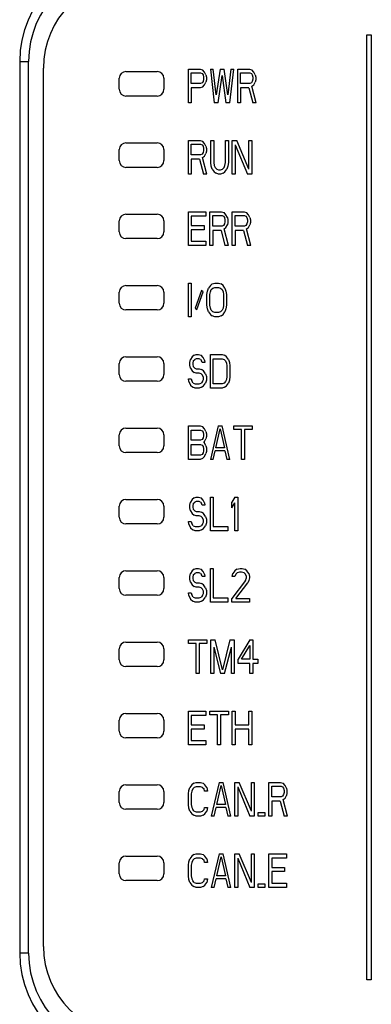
# Model space of a CAD drawing. Header units: millimetres. Extents: x 26 to 216, y 120 to 222.
# Tile 3 of 12: x 58 to 74, y 154 to 199. Entities that reach past the tile are written whole.
import ezdxf

# ---------------------------------------------------------------- set-up
doc = ezdxf.new("R2010")
doc.units = ezdxf.units.MM
doc.header["$LTSCALE"] = 22.141567
doc.layers.get('0').update_dxf_attribs({"linetype": 'CONTINUOUS'})

msp = doc.modelspace()

# ---------------------------------------------------------------- linework, layer by layer
at = {"color": 7, "linetype": 'Continuous'}
for p, q in [((73.402, 155.467), (73.402, 197.867)), ((73.402, 197.867), (73.602, 197.867)), ((73.602, 197.867), (73.602, 155.467)), ((57.839, 196.667), (57.839, 156.667)), ((57.839, 196.667), (58.239, 196.667)), ((58.239, 156.667), (58.239, 196.667)), ((58.902, 156.967), (58.902, 196.367)), ((62.602, 196.217), (64.002, 196.217)), ((65.402, 194.817), (65.402, 196.317)), ((65.402, 196.317), (65.927, 196.317)), ((65.533, 195.679), (65.533, 196.158)), ((65.533, 196.158), (65.949, 196.158)), ((65.927, 196.317), (66.036, 196.285)), ((65.949, 196.158), (66.014, 196.126)), ((66.014, 196.126), (66.058, 196.062)), ((66.124, 196.19), (66.036, 196.285)), ((66.189, 196.062), (66.124, 196.19)), ((66.386, 196.317), (66.561, 194.817)), ((66.386, 196.317), (66.517, 196.317)), ((66.649, 195.168), (66.517, 196.317)), ((66.824, 196.317), (66.649, 195.168)), ((66.824, 196.317), (66.999, 196.317)), ((67.174, 195.168), (66.999, 196.317)), ((67.305, 196.317), (67.174, 195.168)), ((67.261, 194.817), (67.436, 196.317)), ((67.305, 196.317), (67.436, 196.317)), ((67.611, 194.817), (67.611, 196.317)), ((67.611, 196.317), (68.136, 196.317)), ((67.742, 195.679), (67.742, 196.158)), ((67.742, 196.158), (68.158, 196.158)), ((68.136, 196.317), (68.245, 196.285)), ((68.158, 196.158), (68.224, 196.126)), ((68.224, 196.126), (68.267, 196.062)), ((68.333, 196.19), (68.245, 196.285)), ((68.399, 196.062), (68.333, 196.19)), ((62.302, 195.417), (62.302, 195.917)), ((64.302, 195.917), (64.302, 195.417)), ((65.949, 195.679), (65.533, 195.679)), ((66.014, 195.711), (65.949, 195.679)), ((66.058, 195.775), (66.014, 195.711)), ((66.058, 196.062), (66.08, 195.966)), ((66.08, 195.871), (66.058, 195.775)), ((66.08, 195.966), (66.08, 195.871)), ((66.124, 195.615), (66.189, 195.743)), ((66.189, 196.062), (66.211, 195.966)), ((66.211, 195.839), (66.189, 195.743)), ((66.211, 195.966), (66.211, 195.839)), ((66.736, 194.817), (66.911, 196.03)), ((66.911, 196.03), (67.086, 194.817)), ((68.158, 195.679), (67.742, 195.679)), ((68.224, 195.711), (68.158, 195.679)), ((68.267, 195.775), (68.224, 195.711)), ((68.267, 196.062), (68.289, 195.966)), ((68.289, 195.871), (68.267, 195.775)), ((68.289, 195.966), (68.289, 195.871)), ((68.333, 195.615), (68.399, 195.743)), ((68.399, 196.062), (68.42, 195.966)), ((68.42, 195.839), (68.399, 195.743)), ((68.42, 195.966), (68.42, 195.839)), ((65.533, 195.488), (65.533, 194.817)), ((65.927, 195.488), (65.533, 195.488)), ((66.036, 195.52), (65.927, 195.488)), ((66.036, 195.52), (66.124, 195.615)), ((67.742, 195.488), (67.742, 194.817)), ((68.114, 195.488), (67.742, 195.488)), ((68.114, 195.488), (68.289, 194.817)), ((68.245, 195.551), (68.333, 195.615)), ((68.442, 194.817), (68.245, 195.551)), ((64.002, 195.117), (62.602, 195.117)), ((65.533, 194.817), (65.402, 194.817)), ((66.736, 194.817), (66.561, 194.817)), ((67.261, 194.817), (67.086, 194.817)), ((67.742, 194.817), (67.611, 194.817)), ((68.442, 194.817), (68.289, 194.817)), ((65.402, 191.617), (65.402, 193.117)), ((65.402, 193.117), (65.927, 193.117)), ((65.927, 193.117), (66.036, 193.085)), ((66.124, 192.99), (66.036, 193.085)), ((66.408, 192.128), (66.408, 193.117)), ((66.408, 193.117), (66.539, 193.117)), ((66.539, 193.117), (66.539, 192.128)), ((67.064, 192.128), (67.064, 193.117)), ((67.064, 193.117), (67.195, 193.117)), ((67.195, 193.117), (67.195, 192.128)), ((67.37, 191.617), (67.37, 193.117)), ((67.37, 193.117), (67.567, 193.117)), ((68.114, 191.841), (67.567, 193.117)), ((68.114, 191.841), (68.114, 193.117)), ((68.114, 193.117), (68.245, 193.117)), ((68.245, 193.117), (68.245, 191.617)), ((62.302, 192.217), (62.302, 192.717)), ((62.602, 193.017), (64.002, 193.017)), ((64.302, 192.717), (64.302, 192.217)), ((65.533, 192.479), (65.533, 192.958)), ((65.533, 192.958), (65.949, 192.958)), ((65.949, 192.958), (66.014, 192.926)), ((66.014, 192.926), (66.058, 192.862)), ((66.058, 192.862), (66.08, 192.766)), ((66.08, 192.671), (66.058, 192.575)), ((66.08, 192.766), (66.08, 192.671)), ((66.189, 192.862), (66.124, 192.99)), ((66.189, 192.862), (66.211, 192.766)), ((66.211, 192.639), (66.189, 192.543)), ((66.211, 192.766), (66.211, 192.639)), ((67.502, 192.926), (67.502, 191.617)), ((67.502, 192.926), (68.049, 191.617)), ((65.949, 192.479), (65.533, 192.479)), ((65.533, 192.288), (65.533, 191.617)), ((65.905, 192.288), (65.533, 192.288)), ((65.905, 192.288), (66.08, 191.617)), ((66.014, 192.511), (65.949, 192.479)), ((66.058, 192.575), (66.014, 192.511)), ((66.036, 192.351), (66.124, 192.415)), ((66.233, 191.617), (66.036, 192.351)), ((66.124, 192.415), (66.189, 192.543)), ((64.002, 191.917), (62.602, 191.917)), ((66.43, 191.968), (66.408, 192.128)), ((66.474, 191.841), (66.43, 191.968)), ((66.474, 191.841), (66.561, 191.713)), ((66.539, 192.128), (66.561, 192)), ((66.561, 192), (66.605, 191.905)), ((66.561, 191.713), (66.649, 191.649)), ((66.67, 191.841), (66.605, 191.905)), ((66.67, 191.841), (66.758, 191.809)), ((66.758, 191.809), (66.845, 191.809)), ((66.845, 191.809), (66.933, 191.841)), ((66.999, 191.905), (66.933, 191.841)), ((66.955, 191.649), (67.042, 191.713)), ((66.999, 191.905), (67.042, 192)), ((67.042, 192), (67.064, 192.128)), ((67.042, 191.713), (67.13, 191.841)), ((67.174, 191.968), (67.13, 191.841)), ((67.195, 192.128), (67.174, 191.968)), ((65.533, 191.617), (65.402, 191.617)), ((66.233, 191.617), (66.08, 191.617)), ((66.758, 191.617), (66.649, 191.649)), ((66.845, 191.617), (66.758, 191.617)), ((66.955, 191.649), (66.845, 191.617)), ((67.502, 191.617), (67.37, 191.617)), ((68.245, 191.617), (68.049, 191.617)), ((62.302, 189.017), (62.302, 189.517)), ((62.602, 189.817), (64.002, 189.817)), ((64.302, 189.517), (64.302, 189.017)), ((65.402, 188.417), (65.402, 189.917)), ((65.402, 189.917), (66.189, 189.917)), ((65.533, 189.726), (65.533, 189.311)), ((66.189, 189.726), (65.533, 189.726)), ((66.189, 189.917), (66.189, 189.726)), ((66.364, 188.417), (66.364, 189.917)), ((66.364, 189.917), (66.889, 189.917)), ((66.495, 189.279), (66.495, 189.758)), ((66.495, 189.758), (66.911, 189.758)), ((66.889, 189.917), (66.999, 189.885)), ((66.911, 189.758), (66.977, 189.726)), ((66.977, 189.726), (67.02, 189.662)), ((67.086, 189.79), (66.999, 189.885)), ((67.02, 189.662), (67.042, 189.566)), ((67.042, 189.566), (67.042, 189.471)), ((67.152, 189.662), (67.086, 189.79)), ((67.152, 189.662), (67.174, 189.566)), ((67.174, 189.566), (67.174, 189.439)), ((67.37, 188.417), (67.37, 189.917)), ((67.37, 189.917), (67.895, 189.917)), ((67.502, 189.279), (67.502, 189.758)), ((67.502, 189.758), (67.917, 189.758)), ((67.895, 189.917), (68.005, 189.885)), ((67.917, 189.758), (67.983, 189.726)), ((67.983, 189.726), (68.027, 189.662)), ((68.092, 189.79), (68.005, 189.885)), ((68.027, 189.662), (68.049, 189.566)), ((68.049, 189.566), (68.049, 189.471)), ((68.158, 189.662), (68.092, 189.79)), ((68.158, 189.662), (68.18, 189.566)), ((68.18, 189.566), (68.18, 189.439)), ((65.533, 189.311), (66.102, 189.311)), ((65.533, 189.12), (65.533, 188.609)), ((66.102, 189.12), (65.533, 189.12)), ((66.102, 189.311), (66.102, 189.12)), ((66.911, 189.279), (66.495, 189.279)), ((66.495, 189.088), (66.495, 188.417)), ((66.867, 189.088), (66.495, 189.088)), ((66.867, 189.088), (67.042, 188.417)), ((66.977, 189.311), (66.911, 189.279)), ((67.02, 189.375), (66.977, 189.311)), ((66.999, 189.151), (67.086, 189.215)), ((67.195, 188.417), (66.999, 189.151)), ((67.042, 189.471), (67.02, 189.375)), ((67.086, 189.215), (67.152, 189.343)), ((67.174, 189.439), (67.152, 189.343)), ((67.917, 189.279), (67.502, 189.279)), ((67.502, 189.088), (67.502, 188.417)), ((67.874, 189.088), (67.502, 189.088)), ((67.874, 189.088), (68.049, 188.417)), ((67.983, 189.311), (67.917, 189.279)), ((68.027, 189.375), (67.983, 189.311)), ((68.005, 189.151), (68.092, 189.215)), ((68.202, 188.417), (68.005, 189.151)), ((68.049, 189.471), (68.027, 189.375)), ((68.092, 189.215), (68.158, 189.343)), ((68.18, 189.439), (68.158, 189.343)), ((64.002, 188.717), (62.602, 188.717)), ((66.189, 188.417), (65.402, 188.417)), ((65.533, 188.609), (66.189, 188.609)), ((66.189, 188.609), (66.189, 188.417)), ((66.495, 188.417), (66.364, 188.417)), ((67.195, 188.417), (67.042, 188.417)), ((67.502, 188.417), (67.37, 188.417)), ((68.202, 188.417), (68.049, 188.417)), ((62.602, 186.617), (64.002, 186.617)), ((65.402, 185.217), (65.402, 186.717)), ((65.402, 186.717), (65.533, 186.717)), ((65.533, 186.717), (65.533, 185.217)), ((66.255, 186.366), (66.299, 186.494)), ((66.386, 186.622), (66.299, 186.494)), ((66.474, 186.685), (66.386, 186.622)), ((66.386, 186.334), (66.43, 186.43)), ((66.43, 186.43), (66.495, 186.494)), ((66.474, 186.685), (66.583, 186.717)), ((66.495, 186.494), (66.583, 186.526)), ((66.583, 186.717), (66.758, 186.717)), ((66.583, 186.526), (66.758, 186.526)), ((66.758, 186.717), (66.867, 186.685)), ((66.758, 186.526), (66.845, 186.494)), ((66.845, 186.494), (66.911, 186.43)), ((66.955, 186.622), (66.867, 186.685)), ((66.911, 186.43), (66.955, 186.334)), ((67.042, 186.494), (66.955, 186.622)), ((67.042, 186.494), (67.086, 186.366)), ((62.302, 185.817), (62.302, 186.317)), ((64.302, 186.317), (64.302, 185.817)), ((65.992, 186.398), (65.708, 185.6)), ((65.774, 185.537), (66.058, 186.334)), ((66.058, 186.334), (65.992, 186.398)), ((66.233, 186.207), (66.255, 186.366)), ((66.233, 185.728), (66.233, 186.207)), ((66.364, 186.207), (66.386, 186.334)), ((66.364, 185.728), (66.364, 186.207)), ((66.955, 186.334), (66.977, 186.207)), ((66.977, 186.207), (66.977, 185.728)), ((67.086, 186.366), (67.108, 186.207)), ((67.108, 186.207), (67.108, 185.728)), ((65.708, 185.6), (65.774, 185.537)), ((66.255, 185.568), (66.233, 185.728)), ((66.299, 185.441), (66.255, 185.568)), ((66.386, 185.6), (66.364, 185.728)), ((66.43, 185.505), (66.386, 185.6)), ((66.955, 185.6), (66.911, 185.505)), ((66.977, 185.728), (66.955, 185.6)), ((67.086, 185.568), (67.042, 185.441)), ((67.108, 185.728), (67.086, 185.568)), ((64.002, 185.517), (62.602, 185.517)), ((65.533, 185.217), (65.402, 185.217)), ((66.299, 185.441), (66.386, 185.313)), ((66.386, 185.313), (66.474, 185.249)), ((66.495, 185.441), (66.43, 185.505)), ((66.583, 185.217), (66.474, 185.249)), ((66.583, 185.409), (66.495, 185.441)), ((66.758, 185.409), (66.583, 185.409)), ((66.758, 185.217), (66.583, 185.217)), ((66.845, 185.441), (66.758, 185.409)), ((66.867, 185.249), (66.758, 185.217)), ((66.911, 185.505), (66.845, 185.441)), ((66.867, 185.249), (66.955, 185.313)), ((66.955, 185.313), (67.042, 185.441)), ((62.602, 183.417), (64.002, 183.417)), ((65.577, 183.422), (65.489, 183.294)), ((65.664, 183.485), (65.577, 183.422)), ((65.664, 183.485), (65.752, 183.517)), ((65.752, 183.326), (65.686, 183.294)), ((65.752, 183.517), (65.861, 183.517)), ((65.883, 183.326), (65.752, 183.326)), ((65.861, 183.517), (65.97, 183.485)), ((65.949, 183.294), (65.883, 183.326)), ((66.058, 183.39), (65.97, 183.485)), ((66.124, 183.262), (66.058, 183.39)), ((66.386, 182.017), (66.386, 183.517)), ((66.386, 183.517), (66.911, 183.517)), ((66.517, 182.209), (66.517, 183.326)), ((66.517, 183.326), (66.911, 183.326)), ((66.911, 183.517), (67.02, 183.485)), ((66.911, 183.326), (66.999, 183.294)), ((67.108, 183.422), (67.02, 183.485)), ((67.195, 183.294), (67.108, 183.422)), ((62.302, 182.617), (62.302, 183.117)), ((64.302, 183.117), (64.302, 182.617)), ((65.467, 183.166), (65.489, 183.294)), ((65.467, 183.039), (65.467, 183.166)), ((65.489, 182.911), (65.467, 183.039)), ((65.489, 182.911), (65.577, 182.783)), ((65.62, 183.23), (65.599, 183.134)), ((65.599, 183.134), (65.599, 183.071)), ((65.599, 183.071), (65.62, 182.975)), ((65.62, 183.23), (65.686, 183.294)), ((65.686, 182.911), (65.62, 182.975)), ((65.686, 182.911), (65.752, 182.879)), ((65.752, 182.879), (65.883, 182.879)), ((65.883, 182.879), (65.992, 182.847)), ((65.949, 183.294), (65.992, 183.23)), ((66.014, 183.166), (65.992, 183.23)), ((66.145, 183.166), (66.014, 183.166)), ((66.124, 183.262), (66.145, 183.166)), ((66.999, 183.294), (67.064, 183.23)), ((67.064, 183.23), (67.108, 183.134)), ((67.108, 183.134), (67.13, 183.007)), ((67.13, 183.007), (67.13, 182.528)), ((67.195, 183.294), (67.239, 183.166)), ((67.239, 183.166), (67.261, 183.007)), ((67.261, 183.007), (67.261, 182.528)), ((65.424, 182.305), (65.402, 182.432)), ((65.402, 182.432), (65.533, 182.432)), ((65.533, 182.432), (65.555, 182.337)), ((65.577, 182.783), (65.664, 182.72)), ((65.752, 182.688), (65.664, 182.72)), ((65.883, 182.688), (65.752, 182.688)), ((65.97, 182.656), (65.883, 182.688)), ((65.97, 182.656), (66.036, 182.592)), ((66.08, 182.783), (65.992, 182.847)), ((66.08, 182.496), (66.036, 182.592)), ((66.167, 182.656), (66.08, 182.783)), ((66.08, 182.4), (66.08, 182.496)), ((66.167, 182.656), (66.211, 182.528)), ((66.211, 182.528), (66.211, 182.368)), ((67.13, 182.528), (67.108, 182.4)), ((67.261, 182.528), (67.239, 182.368)), ((64.002, 182.317), (62.602, 182.317)), ((65.424, 182.305), (65.489, 182.145)), ((65.489, 182.145), (65.599, 182.049)), ((65.62, 182.241), (65.555, 182.337)), ((65.708, 182.017), (65.599, 182.049)), ((65.62, 182.241), (65.708, 182.209)), ((65.708, 182.209), (65.883, 182.209)), ((65.883, 182.017), (65.708, 182.017)), ((65.883, 182.209), (65.97, 182.241)), ((65.992, 182.049), (65.883, 182.017)), ((66.036, 182.305), (65.97, 182.241)), ((65.992, 182.049), (66.08, 182.113)), ((66.036, 182.305), (66.08, 182.4)), ((66.08, 182.113), (66.167, 182.241)), ((66.211, 182.368), (66.167, 182.241)), ((66.911, 182.017), (66.386, 182.017)), ((66.911, 182.209), (66.517, 182.209)), ((66.999, 182.241), (66.911, 182.209)), ((67.02, 182.049), (66.911, 182.017)), ((67.064, 182.305), (66.999, 182.241)), ((67.02, 182.049), (67.108, 182.113)), ((67.108, 182.4), (67.064, 182.305)), ((67.108, 182.113), (67.195, 182.241)), ((67.239, 182.368), (67.195, 182.241)), ((65.402, 178.817), (65.402, 180.317)), ((65.402, 180.317), (65.927, 180.317)), ((65.927, 180.317), (66.036, 180.285)), ((66.124, 180.19), (66.036, 180.285)), ((66.736, 180.317), (66.386, 178.817)), ((66.736, 180.317), (66.911, 180.317)), ((67.261, 178.817), (66.911, 180.317)), ((67.436, 180.158), (67.436, 180.317)), ((67.436, 180.317), (68.267, 180.317)), ((68.267, 180.317), (68.267, 180.158)), ((62.302, 179.417), (62.302, 179.917)), ((62.602, 180.217), (64.002, 180.217)), ((64.302, 179.917), (64.302, 179.417)), ((65.533, 179.679), (65.533, 180.126)), ((65.533, 180.126), (65.949, 180.126)), ((65.949, 180.126), (66.014, 180.094)), ((66.014, 180.094), (66.058, 180.03)), ((66.058, 180.03), (66.08, 179.934)), ((66.08, 179.871), (66.058, 179.775)), ((66.08, 179.934), (66.08, 179.871)), ((66.189, 180.062), (66.124, 180.19)), ((66.189, 180.062), (66.211, 179.966)), ((66.211, 179.839), (66.189, 179.743)), ((66.211, 179.966), (66.211, 179.839)), ((66.627, 179.328), (66.824, 180.19)), ((66.824, 180.19), (67.02, 179.328)), ((67.786, 180.158), (67.436, 180.158)), ((67.786, 178.817), (67.786, 180.158)), ((67.917, 180.158), (67.917, 178.817)), ((68.267, 180.158), (67.917, 180.158)), ((65.949, 179.679), (65.533, 179.679)), ((65.533, 179.009), (65.533, 179.488)), ((65.533, 179.488), (65.949, 179.488)), ((66.014, 179.711), (65.949, 179.679)), ((65.949, 179.488), (66.014, 179.456)), ((66.058, 179.775), (66.014, 179.711)), ((66.014, 179.456), (66.058, 179.392)), ((66.058, 179.392), (66.08, 179.296)), ((66.08, 179.583), (66.124, 179.615)), ((66.124, 179.551), (66.08, 179.583)), ((66.124, 179.615), (66.189, 179.743)), ((66.189, 179.424), (66.124, 179.551)), ((66.189, 179.424), (66.211, 179.328)), ((64.002, 179.117), (62.602, 179.117)), ((65.949, 179.009), (65.533, 179.009)), ((66.014, 179.041), (65.949, 179.009)), ((66.058, 179.105), (66.014, 179.041)), ((66.036, 178.849), (66.124, 178.945)), ((66.08, 179.2), (66.058, 179.105)), ((66.08, 179.296), (66.08, 179.2)), ((66.124, 178.945), (66.189, 179.073)), ((66.211, 179.168), (66.189, 179.073)), ((66.211, 179.328), (66.211, 179.168)), ((66.517, 178.817), (66.605, 179.2)), ((67.042, 179.2), (66.605, 179.2)), ((67.02, 179.328), (66.627, 179.328)), ((67.042, 179.2), (67.13, 178.817)), ((65.927, 178.817), (65.402, 178.817)), ((66.036, 178.849), (65.927, 178.817)), ((66.517, 178.817), (66.386, 178.817)), ((67.261, 178.817), (67.13, 178.817)), ((67.917, 178.817), (67.786, 178.817)), ((62.302, 176.217), (62.302, 176.717)), ((62.602, 177.017), (64.002, 177.017)), ((64.302, 176.717), (64.302, 176.217)), ((65.467, 176.766), (65.489, 176.894)), ((65.467, 176.639), (65.467, 176.766)), ((65.577, 177.022), (65.489, 176.894)), ((65.664, 177.085), (65.577, 177.022)), ((65.62, 176.83), (65.599, 176.734)), ((65.599, 176.734), (65.599, 176.671)), ((65.62, 176.83), (65.686, 176.894)), ((65.664, 177.085), (65.752, 177.117)), ((65.752, 176.926), (65.686, 176.894)), ((65.752, 177.117), (65.861, 177.117)), ((65.883, 176.926), (65.752, 176.926)), ((65.861, 177.117), (65.97, 177.085)), ((65.949, 176.894), (65.883, 176.926)), ((65.949, 176.894), (65.992, 176.83)), ((66.058, 176.99), (65.97, 177.085)), ((66.014, 176.766), (65.992, 176.83)), ((66.145, 176.766), (66.014, 176.766)), ((66.124, 176.862), (66.058, 176.99)), ((66.124, 176.862), (66.145, 176.766)), ((66.386, 175.617), (66.386, 177.117)), ((66.386, 177.117), (66.517, 177.117)), ((66.517, 177.117), (66.517, 175.809)), ((67.48, 177.117), (67.349, 176.894)), ((67.349, 176.639), (67.349, 176.894)), ((67.349, 176.639), (67.48, 176.862)), ((67.48, 177.117), (67.611, 177.117)), ((67.48, 175.617), (67.48, 176.862)), ((67.611, 177.117), (67.611, 175.617)), ((65.489, 176.511), (65.467, 176.639)), ((65.489, 176.511), (65.577, 176.383)), ((65.577, 176.383), (65.664, 176.32)), ((65.599, 176.671), (65.62, 176.575)), ((65.686, 176.511), (65.62, 176.575)), ((65.752, 176.288), (65.664, 176.32)), ((65.686, 176.511), (65.752, 176.479)), ((65.752, 176.479), (65.883, 176.479)), ((65.883, 176.288), (65.752, 176.288)), ((65.883, 176.479), (65.992, 176.447)), ((65.97, 176.256), (65.883, 176.288)), ((65.97, 176.256), (66.036, 176.192)), ((66.08, 176.383), (65.992, 176.447)), ((66.167, 176.256), (66.08, 176.383)), ((66.167, 176.256), (66.211, 176.128)), ((64.002, 175.917), (62.602, 175.917)), ((65.424, 175.905), (65.402, 176.032)), ((65.402, 176.032), (65.533, 176.032)), ((65.424, 175.905), (65.489, 175.745)), ((65.533, 176.032), (65.555, 175.937)), ((65.62, 175.841), (65.555, 175.937)), ((65.62, 175.841), (65.708, 175.809)), ((65.708, 175.809), (65.883, 175.809)), ((65.883, 175.809), (65.97, 175.841)), ((66.036, 175.905), (65.97, 175.841)), ((66.08, 176.096), (66.036, 176.192)), ((66.036, 175.905), (66.08, 176)), ((66.08, 176), (66.08, 176.096)), ((66.08, 175.713), (66.167, 175.841)), ((66.211, 175.968), (66.167, 175.841)), ((66.211, 176.128), (66.211, 175.968)), ((66.517, 175.809), (67.174, 175.809)), ((67.174, 175.809), (67.174, 175.617)), ((65.489, 175.745), (65.599, 175.649)), ((65.708, 175.617), (65.599, 175.649)), ((65.883, 175.617), (65.708, 175.617)), ((65.992, 175.649), (65.883, 175.617)), ((65.992, 175.649), (66.08, 175.713)), ((67.174, 175.617), (66.386, 175.617)), ((67.611, 175.617), (67.48, 175.617)), ((62.602, 173.817), (64.002, 173.817)), ((65.467, 173.566), (65.489, 173.694)), ((65.577, 173.822), (65.489, 173.694)), ((65.664, 173.885), (65.577, 173.822)), ((65.62, 173.63), (65.599, 173.534)), ((65.62, 173.63), (65.686, 173.694)), ((65.664, 173.885), (65.752, 173.917)), ((65.752, 173.726), (65.686, 173.694)), ((65.752, 173.917), (65.861, 173.917)), ((65.883, 173.726), (65.752, 173.726)), ((65.861, 173.917), (65.97, 173.885)), ((65.949, 173.694), (65.883, 173.726)), ((65.949, 173.694), (65.992, 173.63)), ((66.058, 173.79), (65.97, 173.885)), ((66.014, 173.566), (65.992, 173.63)), ((66.124, 173.662), (66.058, 173.79)), ((66.124, 173.662), (66.145, 173.566)), ((66.386, 172.417), (66.386, 173.917)), ((66.386, 173.917), (66.517, 173.917)), ((66.517, 173.917), (66.517, 172.609)), ((67.37, 173.566), (67.392, 173.694)), ((67.48, 173.822), (67.392, 173.694)), ((67.567, 173.885), (67.48, 173.822)), ((67.524, 173.662), (67.48, 173.566)), ((67.524, 173.662), (67.589, 173.726)), ((67.567, 173.885), (67.72, 173.917)), ((67.699, 173.758), (67.589, 173.726)), ((67.786, 173.758), (67.699, 173.758)), ((67.72, 173.917), (67.808, 173.917)), ((67.895, 173.726), (67.786, 173.758)), ((67.808, 173.917), (67.939, 173.885)), ((67.895, 173.726), (67.961, 173.662)), ((68.027, 173.822), (67.939, 173.885)), ((68.005, 173.566), (67.961, 173.662)), ((68.114, 173.694), (68.027, 173.822)), ((68.114, 173.694), (68.136, 173.566)), ((62.302, 173.017), (62.302, 173.517)), ((64.302, 173.517), (64.302, 173.017)), ((65.467, 173.439), (65.467, 173.566)), ((65.489, 173.311), (65.467, 173.439)), ((65.489, 173.311), (65.577, 173.183)), ((65.577, 173.183), (65.664, 173.12)), ((65.599, 173.534), (65.599, 173.471)), ((65.599, 173.471), (65.62, 173.375)), ((65.686, 173.311), (65.62, 173.375)), ((65.686, 173.311), (65.752, 173.279)), ((65.752, 173.279), (65.883, 173.279)), ((65.883, 173.279), (65.992, 173.247)), ((66.08, 173.183), (65.992, 173.247)), ((66.145, 173.566), (66.014, 173.566)), ((66.167, 173.056), (66.08, 173.183)), ((67.961, 173.375), (67.349, 172.577)), ((67.48, 173.566), (67.37, 173.566)), ((67.524, 172.577), (68.07, 173.279)), ((67.961, 173.375), (68.005, 173.503)), ((68.005, 173.503), (68.005, 173.566)), ((68.114, 173.375), (68.07, 173.279)), ((68.136, 173.503), (68.114, 173.375)), ((68.136, 173.566), (68.136, 173.503)), ((64.002, 172.717), (62.602, 172.717)), ((65.424, 172.705), (65.402, 172.832)), ((65.402, 172.832), (65.533, 172.832)), ((65.533, 172.832), (65.555, 172.737)), ((65.62, 172.641), (65.555, 172.737)), ((65.752, 173.088), (65.664, 173.12)), ((65.883, 173.088), (65.752, 173.088)), ((65.97, 173.056), (65.883, 173.088)), ((65.97, 173.056), (66.036, 172.992)), ((66.08, 172.896), (66.036, 172.992)), ((66.036, 172.705), (66.08, 172.8)), ((66.08, 172.8), (66.08, 172.896)), ((66.167, 173.056), (66.211, 172.928)), ((66.211, 172.768), (66.167, 172.641)), ((66.211, 172.928), (66.211, 172.768)), ((65.424, 172.705), (65.489, 172.545)), ((65.489, 172.545), (65.599, 172.449)), ((65.708, 172.417), (65.599, 172.449)), ((65.62, 172.641), (65.708, 172.609)), ((65.708, 172.609), (65.883, 172.609)), ((65.883, 172.417), (65.708, 172.417)), ((65.883, 172.609), (65.97, 172.641)), ((65.992, 172.449), (65.883, 172.417)), ((66.036, 172.705), (65.97, 172.641)), ((65.992, 172.449), (66.08, 172.513)), ((66.08, 172.513), (66.167, 172.641)), ((67.174, 172.417), (66.386, 172.417)), ((66.517, 172.609), (67.174, 172.609)), ((67.174, 172.609), (67.174, 172.417)), ((67.349, 172.417), (67.349, 172.577)), ((68.136, 172.417), (67.349, 172.417)), ((67.524, 172.577), (68.136, 172.577)), ((68.136, 172.577), (68.136, 172.417)), ((62.602, 170.617), (64.002, 170.617)), ((65.402, 170.558), (65.402, 170.717)), ((65.402, 170.717), (66.233, 170.717)), ((65.752, 170.558), (65.402, 170.558)), ((65.752, 169.217), (65.752, 170.558)), ((65.883, 170.558), (65.883, 169.217)), ((66.233, 170.558), (65.883, 170.558)), ((66.233, 170.717), (66.233, 170.558)), ((66.408, 169.217), (66.408, 170.717)), ((66.408, 170.717), (66.605, 170.717)), ((66.933, 169.377), (66.605, 170.717)), ((67.261, 170.717), (66.933, 169.377)), ((67.261, 170.717), (67.458, 170.717)), ((67.458, 170.717), (67.458, 169.217)), ((68.158, 170.717), (67.633, 169.856)), ((68.158, 170.717), (68.289, 170.717)), ((68.289, 170.717), (68.289, 169.856)), ((62.302, 169.817), (62.302, 170.317)), ((64.302, 170.317), (64.302, 169.817)), ((66.539, 170.398), (66.539, 169.217)), ((66.539, 170.398), (66.845, 169.217)), ((67.02, 169.217), (67.327, 170.398)), ((67.327, 169.217), (67.327, 170.398)), ((67.786, 169.856), (68.158, 170.462)), ((68.158, 170.462), (68.158, 169.856)), ((67.633, 169.664), (67.633, 169.856)), ((68.158, 169.664), (67.633, 169.664)), ((68.158, 169.856), (67.786, 169.856)), ((68.158, 169.217), (68.158, 169.664)), ((68.289, 169.856), (68.508, 169.856)), ((68.289, 169.664), (68.289, 169.217)), ((68.508, 169.664), (68.289, 169.664)), ((68.508, 169.856), (68.508, 169.664)), ((64.002, 169.517), (62.602, 169.517)), ((65.883, 169.217), (65.752, 169.217)), ((66.539, 169.217), (66.408, 169.217)), ((67.02, 169.217), (66.845, 169.217)), ((67.458, 169.217), (67.327, 169.217)), ((68.289, 169.217), (68.158, 169.217)), ((62.602, 167.417), (64.002, 167.417)), ((65.402, 166.017), (65.402, 167.517)), ((65.402, 167.517), (66.189, 167.517)), ((66.189, 167.517), (66.189, 167.326)), ((66.364, 167.358), (66.364, 167.517)), ((66.364, 167.517), (67.195, 167.517)), ((67.195, 167.517), (67.195, 167.358)), ((67.37, 166.017), (67.37, 167.517)), ((67.37, 167.517), (67.502, 167.517)), ((67.502, 167.517), (67.502, 166.911)), ((68.114, 166.911), (68.114, 167.517)), ((68.114, 167.517), (68.245, 167.517)), ((68.245, 167.517), (68.245, 166.017)), ((62.302, 166.617), (62.302, 167.117)), ((64.302, 167.117), (64.302, 166.617)), ((65.533, 167.326), (65.533, 166.911)), ((66.189, 167.326), (65.533, 167.326)), ((66.714, 167.358), (66.364, 167.358)), ((66.714, 166.017), (66.714, 167.358)), ((66.845, 167.358), (66.845, 166.017)), ((67.195, 167.358), (66.845, 167.358)), ((65.533, 166.911), (66.102, 166.911)), ((65.533, 166.72), (65.533, 166.209)), ((66.102, 166.72), (65.533, 166.72)), ((66.102, 166.911), (66.102, 166.72)), ((67.502, 166.911), (68.114, 166.911)), ((67.502, 166.72), (67.502, 166.017)), ((68.114, 166.72), (67.502, 166.72)), ((68.114, 166.017), (68.114, 166.72)), ((64.002, 166.317), (62.602, 166.317)), ((65.533, 166.209), (66.189, 166.209)), ((66.189, 166.209), (66.189, 166.017)), ((66.189, 166.017), (65.402, 166.017)), ((66.845, 166.017), (66.714, 166.017)), ((67.502, 166.017), (67.37, 166.017)), ((68.245, 166.017), (68.114, 166.017)), ((65.642, 164.285), (65.752, 164.317)), ((65.752, 164.317), (65.949, 164.317)), ((65.949, 164.317), (66.058, 164.285)), ((66.78, 164.317), (66.43, 162.817)), ((66.78, 164.317), (66.955, 164.317)), ((67.305, 162.817), (66.955, 164.317)), ((67.48, 162.817), (67.48, 164.317)), ((67.48, 164.317), (67.677, 164.317)), ((68.224, 163.041), (67.677, 164.317)), ((68.224, 163.041), (68.224, 164.317)), ((68.224, 164.317), (68.355, 164.317)), ((68.355, 164.317), (68.355, 162.817)), ((69.011, 162.817), (69.011, 164.317)), ((69.011, 164.317), (69.536, 164.317)), ((69.536, 164.317), (69.645, 164.285)), ((62.302, 163.417), (62.302, 163.917)), ((62.602, 164.217), (64.002, 164.217)), ((64.302, 163.917), (64.302, 163.417)), ((65.402, 163.807), (65.424, 163.966)), ((65.424, 163.966), (65.467, 164.094)), ((65.555, 164.222), (65.467, 164.094)), ((65.555, 163.934), (65.533, 163.807)), ((65.642, 164.285), (65.555, 164.222)), ((65.599, 164.03), (65.555, 163.934)), ((65.599, 164.03), (65.664, 164.094)), ((65.752, 164.126), (65.664, 164.094)), ((65.949, 164.126), (65.752, 164.126)), ((66.036, 164.094), (65.949, 164.126)), ((66.036, 164.094), (66.102, 164.03)), ((66.145, 164.222), (66.058, 164.285)), ((66.124, 163.934), (66.102, 164.03)), ((66.255, 163.934), (66.124, 163.934)), ((66.233, 164.094), (66.145, 164.222)), ((66.233, 164.094), (66.255, 163.934)), ((66.67, 163.328), (66.867, 164.19)), ((66.867, 164.19), (67.064, 163.328)), ((67.611, 164.126), (67.611, 162.817)), ((67.611, 164.126), (68.158, 162.817)), ((69.142, 163.679), (69.142, 164.158)), ((69.142, 164.158), (69.558, 164.158)), ((69.558, 164.158), (69.624, 164.126)), ((69.624, 164.126), (69.667, 164.062)), ((69.733, 164.19), (69.645, 164.285)), ((69.667, 164.062), (69.689, 163.966)), ((69.689, 163.966), (69.689, 163.871)), ((69.799, 164.062), (69.733, 164.19)), ((69.799, 164.062), (69.82, 163.966)), ((69.82, 163.966), (69.82, 163.839)), ((65.402, 163.328), (65.402, 163.807)), ((65.533, 163.807), (65.533, 163.328)), ((69.558, 163.679), (69.142, 163.679)), ((69.142, 163.488), (69.142, 162.817)), ((69.514, 163.488), (69.142, 163.488)), ((69.514, 163.488), (69.689, 162.817)), ((69.624, 163.711), (69.558, 163.679)), ((69.667, 163.775), (69.624, 163.711)), ((69.645, 163.551), (69.733, 163.615)), ((69.842, 162.817), (69.645, 163.551)), ((69.689, 163.871), (69.667, 163.775)), ((69.733, 163.615), (69.799, 163.743)), ((69.82, 163.839), (69.799, 163.743)), ((64.002, 163.117), (62.602, 163.117)), ((65.424, 163.168), (65.402, 163.328)), ((65.467, 163.041), (65.424, 163.168)), ((65.467, 163.041), (65.555, 162.913)), ((65.533, 163.328), (65.555, 163.2)), ((65.555, 163.2), (65.599, 163.105)), ((65.664, 163.041), (65.599, 163.105)), ((65.664, 163.041), (65.752, 163.009)), ((65.752, 163.009), (65.949, 163.009)), ((65.949, 163.009), (66.036, 163.041)), ((66.102, 163.105), (66.036, 163.041)), ((66.102, 163.105), (66.124, 163.2)), ((66.124, 163.2), (66.255, 163.2)), ((66.145, 162.913), (66.233, 163.041)), ((66.255, 163.2), (66.233, 163.041)), ((66.561, 162.817), (66.649, 163.2)), ((67.086, 163.2), (66.649, 163.2)), ((67.064, 163.328), (66.67, 163.328)), ((67.086, 163.2), (67.174, 162.817)), ((65.555, 162.913), (65.642, 162.849)), ((65.752, 162.817), (65.642, 162.849)), ((65.949, 162.817), (65.752, 162.817)), ((66.058, 162.849), (65.949, 162.817)), ((66.058, 162.849), (66.145, 162.913)), ((66.561, 162.817), (66.43, 162.817)), ((67.305, 162.817), (67.174, 162.817)), ((67.611, 162.817), (67.48, 162.817)), ((68.355, 162.817), (68.158, 162.817)), ((68.53, 162.817), (68.53, 162.977)), ((68.53, 162.977), (68.836, 162.977)), ((68.836, 162.817), (68.53, 162.817)), ((68.836, 162.977), (68.836, 162.817)), ((69.142, 162.817), (69.011, 162.817)), ((69.842, 162.817), (69.689, 162.817)), ((62.602, 161.017), (64.002, 161.017)), ((65.424, 160.766), (65.467, 160.894)), ((65.555, 161.022), (65.467, 160.894)), ((65.642, 161.085), (65.555, 161.022)), ((65.599, 160.83), (65.555, 160.734)), ((65.599, 160.83), (65.664, 160.894)), ((65.642, 161.085), (65.752, 161.117)), ((65.752, 160.926), (65.664, 160.894)), ((65.752, 161.117), (65.949, 161.117)), ((65.949, 160.926), (65.752, 160.926)), ((65.949, 161.117), (66.058, 161.085)), ((66.036, 160.894), (65.949, 160.926)), ((66.036, 160.894), (66.102, 160.83)), ((66.145, 161.022), (66.058, 161.085)), ((66.124, 160.734), (66.102, 160.83)), ((66.233, 160.894), (66.145, 161.022)), ((66.233, 160.894), (66.255, 160.734)), ((66.78, 161.117), (66.43, 159.617)), ((66.67, 160.128), (66.867, 160.99)), ((66.78, 161.117), (66.955, 161.117)), ((66.867, 160.99), (67.064, 160.128)), ((67.305, 159.617), (66.955, 161.117)), ((67.48, 159.617), (67.48, 161.117)), ((67.48, 161.117), (67.677, 161.117)), ((67.611, 160.926), (67.611, 159.617)), ((67.611, 160.926), (68.158, 159.617)), ((68.224, 159.841), (67.677, 161.117)), ((68.224, 159.841), (68.224, 161.117)), ((68.224, 161.117), (68.355, 161.117)), ((68.355, 161.117), (68.355, 159.617)), ((69.011, 159.617), (69.011, 161.117)), ((69.011, 161.117), (69.799, 161.117)), ((69.142, 160.926), (69.142, 160.511)), ((69.799, 160.926), (69.142, 160.926)), ((69.799, 161.117), (69.799, 160.926)), ((62.302, 160.217), (62.302, 160.717)), ((64.302, 160.717), (64.302, 160.217)), ((65.402, 160.607), (65.424, 160.766)), ((65.402, 160.128), (65.402, 160.607)), ((65.555, 160.734), (65.533, 160.607)), ((65.533, 160.607), (65.533, 160.128)), ((66.255, 160.734), (66.124, 160.734)), ((69.142, 160.511), (69.711, 160.511)), ((69.711, 160.511), (69.711, 160.32)), ((64.002, 159.917), (62.602, 159.917)), ((65.424, 159.968), (65.402, 160.128)), ((65.467, 159.841), (65.424, 159.968)), ((65.533, 160.128), (65.555, 160)), ((65.555, 160), (65.599, 159.905)), ((65.664, 159.841), (65.599, 159.905)), ((66.102, 159.905), (66.036, 159.841)), ((66.102, 159.905), (66.124, 160)), ((66.124, 160), (66.255, 160)), ((66.255, 160), (66.233, 159.841)), ((66.561, 159.617), (66.649, 160)), ((67.086, 160), (66.649, 160)), ((67.064, 160.128), (66.67, 160.128)), ((67.086, 160), (67.174, 159.617)), ((69.142, 160.32), (69.142, 159.809)), ((69.711, 160.32), (69.142, 160.32)), ((65.467, 159.841), (65.555, 159.713)), ((65.555, 159.713), (65.642, 159.649)), ((65.752, 159.617), (65.642, 159.649)), ((65.664, 159.841), (65.752, 159.809)), ((65.752, 159.809), (65.949, 159.809)), ((65.949, 159.617), (65.752, 159.617)), ((65.949, 159.809), (66.036, 159.841)), ((66.058, 159.649), (65.949, 159.617)), ((66.058, 159.649), (66.145, 159.713)), ((66.145, 159.713), (66.233, 159.841)), ((66.561, 159.617), (66.43, 159.617)), ((67.305, 159.617), (67.174, 159.617)), ((67.611, 159.617), (67.48, 159.617)), ((68.355, 159.617), (68.158, 159.617)), ((68.53, 159.617), (68.53, 159.777)), ((68.53, 159.777), (68.836, 159.777)), ((68.836, 159.617), (68.53, 159.617)), ((68.836, 159.777), (68.836, 159.617)), ((69.799, 159.617), (69.011, 159.617)), ((69.142, 159.809), (69.799, 159.809)), ((69.799, 159.809), (69.799, 159.617)), ((58.239, 156.667), (57.839, 156.667)), ((73.602, 155.467), (73.402, 155.467))]:
    msp.add_line(p, q, dxfattribs=at)
for centre, radius, start, end in [((62.602, 196.667), 4.763, 90, 180), ((62.602, 196.667), 4.363, 90, 180), ((62.902, 196.367), 4, 90, 180), ((62.602, 195.917), 0.3, 90, 180), ((64.002, 195.917), 0.3, 360, 90), ((62.602, 195.417), 0.3, 180, 270), ((64.002, 195.417), 0.3, 270, 0), ((62.602, 192.717), 0.3, 90, 180), ((64.002, 192.717), 0.3, 360, 90), ((62.602, 192.217), 0.3, 180, 270), ((64.002, 192.217), 0.3, 270, 0), ((62.602, 189.517), 0.3, 90, 180), ((64.002, 189.517), 0.3, 360, 90), ((62.602, 189.017), 0.3, 180, 270), ((64.002, 189.017), 0.3, 270, 0), ((62.602, 186.317), 0.3, 90, 180), ((64.002, 186.317), 0.3, 360, 90), ((62.602, 185.817), 0.3, 180, 270), ((64.002, 185.817), 0.3, 270, 0), ((62.602, 183.117), 0.3, 90, 180), ((64.002, 183.117), 0.3, 360, 90), ((62.602, 182.617), 0.3, 180, 270), ((64.002, 182.617), 0.3, 270, 0), ((62.602, 179.917), 0.3, 90, 180), ((64.002, 179.917), 0.3, 360, 90), ((62.602, 179.417), 0.3, 180, 270), ((64.002, 179.417), 0.3, 270, 0), ((62.602, 176.717), 0.3, 90, 180), ((64.002, 176.717), 0.3, 360, 90), ((62.602, 176.217), 0.3, 180, 270), ((64.002, 176.217), 0.3, 270, 0), ((62.602, 173.517), 0.3, 90, 180), ((64.002, 173.517), 0.3, 360, 90), ((62.602, 173.017), 0.3, 180, 270), ((64.002, 173.017), 0.3, 270, 0), ((62.602, 170.317), 0.3, 90, 180), ((64.002, 170.317), 0.3, 360, 90), ((62.602, 169.817), 0.3, 180, 270), ((64.002, 169.817), 0.3, 270, 0), ((62.602, 167.117), 0.3, 90, 180), ((64.002, 167.117), 0.3, 360, 90), ((62.602, 166.617), 0.3, 180, 270), ((64.002, 166.617), 0.3, 270, 0), ((62.602, 163.917), 0.3, 90, 180), ((64.002, 163.917), 0.3, 360, 90), ((62.602, 163.417), 0.3, 180, 270), ((64.002, 163.417), 0.3, 270, 0), ((62.602, 160.717), 0.3, 90, 180), ((64.002, 160.717), 0.3, 360, 90), ((62.602, 160.217), 0.3, 180, 270), ((64.002, 160.217), 0.3, 270, 0), ((62.902, 156.967), 4, 180, 270), ((62.602, 156.667), 4.763, 180, 270), ((62.602, 156.667), 4.363, 180, 270)]:
    msp.add_arc(centre, radius, start, end, dxfattribs=at)

doc.saveas('drawing.dxf')
